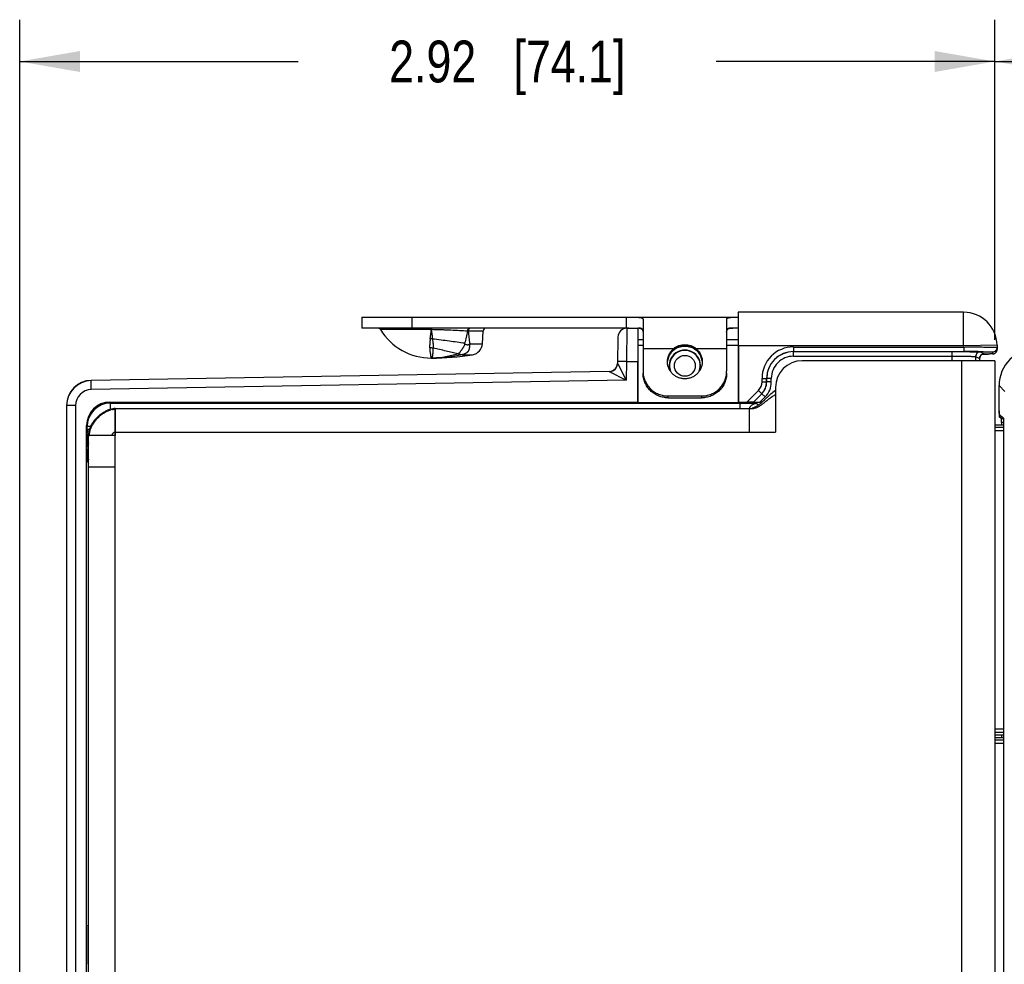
# Model space of a CAD drawing. Header units: inches. Extents: x 0 to 22, y 0 to 17.
# Tile 4 of 28: x 3.4 to 6.4, y 6.9 to 9.7. Entities that reach past the tile are written whole.
import ezdxf

# ---------------------------------------------------------------- set-up
doc = ezdxf.new("R2010")
doc.units = ezdxf.units.IN
doc.header["$LTSCALE"] = 1.21
doc.header["$MEASUREMENT"] = 0
doc.layers.get('0').update_dxf_attribs({"linetype": 'CONTINUOUS'})
for name, color, linetype in [('02___PRT_ALL_AXES', 7, 'CONTINUOUS'), ('03___PRT_ALL_CURVES', 7, 'CONTINUOUS'), ('DIMENSIONS', 7, 'CONTINUOUS'), ('FEATURES', 7, 'CONTINUOUS')]:
    doc.layers.add(name, color=color, linetype=linetype)
doc.styles.get("Standard").update_dxf_attribs({"font": 'txt', "width": 0.8})
doc.dimstyles.new('DIMSTYLE_1', dxfattribs={"dimtxt": 0.125, "dimasz": 0.18, "dimexe": 0.125, "dimexo": 0.0625, "dimgap": 0.0625, "dimtad": 0, "dimtih": 1, "dimtoh": 1, "dimzin": 4, "dimdsep": 46, "dimtxsty": 'STANDARD', "dimblk": '_FILLED', "dimblk1": '_FILLED', "dimblk2": '_FILLED', "dimcen": 0.09, "dimadec": 0, "dimazin": 0, "dimtp": 0.001, "dimtm": 0.001, "dimtfac": 1, "dimtofl": 0, "dimtmove": 0, "dimatfit": 3, "dimldrblk": '_FILLED', "dimfxl": 1, "dimtolj": 1, "dimtzin": 4, "dimarcsym": 0})

# ---------------------------------------------------------------- blocks, each defined once
blk = doc.blocks.new('_FILLED')
at = {"color": 0, "linetype": 'BYBLOCK'}
blk.add_solid([(0, 0), (-1, 0.174), (-1, -0.174)], dxfattribs=at)
blk = doc.blocks.new('*D11')
at = {"layer": 'DIMENSIONS', "color": 2, "linetype": 'CONTINUOUS'}
for p, q in [((6.355, 8.7731), (6.355, 9.7306)), ((8.203, 8.2601), (8.203, 9.7306)), ((6.355, 9.6056), (6.654, 9.6056)), ((8.203, 9.6056), (7.904, 9.6056))]:
    blk.add_line(p, q, dxfattribs=at)
at = {"layer": 'DIMENSIONS', "color": 2, "linetype": 'CONTINUOUS', "xscale": 0.18, "yscale": 0.18, "zscale": 0.18, "rotation": 180}
blk.add_blockref('_FILLED', (6.355, 9.6056), dxfattribs=at)
at = {"layer": 'DIMENSIONS', "color": 2, "linetype": 'CONTINUOUS', "xscale": 0.18, "yscale": 0.18, "zscale": 0.18}
blk.add_blockref('_FILLED', (8.203, 9.6056), dxfattribs=at)
at = {"layer": 'DIMENSIONS', "color": 2, "linetype": 'CONTINUOUS', "insert": (7.279, 9.6681), "char_height": 0.125, "width": 1.125, "attachment_point": 2, "line_spacing_factor": 0.9}
blk.add_mtext('1.85{\\Ftxt.shx;\\W1.000000;\\H0.125000; }[46.9]', dxfattribs=at)
blk = doc.blocks.new('*D12')
at = {"layer": 'DIMENSIONS', "color": 2, "linetype": 'CONTINUOUS'}
for p, q in [((3.439, 6.7495), (3.439, 9.7306)), ((6.355, 8.7731), (6.355, 9.7306)), ((3.439, 9.6056), (4.272, 9.6056)), ((6.355, 9.6056), (5.522, 9.6056))]:
    blk.add_line(p, q, dxfattribs=at)
at = {"layer": 'DIMENSIONS', "color": 2, "linetype": 'CONTINUOUS', "xscale": 0.18, "yscale": 0.18, "zscale": 0.18, "rotation": 180}
blk.add_blockref('_FILLED', (3.439, 9.6056), dxfattribs=at)
at = {"layer": 'DIMENSIONS', "color": 2, "linetype": 'CONTINUOUS', "xscale": 0.18, "yscale": 0.18, "zscale": 0.18}
blk.add_blockref('_FILLED', (6.355, 9.6056), dxfattribs=at)
at = {"layer": 'DIMENSIONS', "color": 2, "linetype": 'CONTINUOUS', "insert": (4.897, 9.6681), "char_height": 0.125, "width": 1.125, "attachment_point": 2, "line_spacing_factor": 0.9}
blk.add_mtext('2.92{\\Ftxt.shx;\\W1.000000;\\H0.125000; }[74.1]', dxfattribs=at)

msp = doc.modelspace()

# ---------------------------------------------------------------- linework, layer by layer
at = {"color": 7, "linetype": 'CONTINUOUS'}
for p, q in [((5.5877, 8.8556), (5.5876, 8.7746)), ((6.2617, 8.8556), (5.5879, 8.8556)), ((6.2617, 8.7556), (6.2617, 8.8556)), ((4.6697, 8.8038), (4.5178, 8.8038)), ((4.6697, 8.8086), (4.6697, 8.8071)), ((4.6703, 8.8038), (4.6697, 8.8038)), ((4.6702, 8.8086), (4.6703, 8.8038)), ((5.2547, 8.808), (5.2539, 8.708)), ((5.2547, 8.808), (5.288, 8.8086)), ((5.288, 8.5857), (5.288, 8.8086)), ((4.8245, 8.7991), (4.7803, 8.7991)), ((5.2281, 8.7815), (5.2268, 8.703)), ((5.288, 8.7746), (5.303, 8.7746)), ((5.553, 8.7746), (5.5879, 8.7746)), ((4.7846, 8.7615), (4.8225, 8.7615)), ((5.288, 8.7576), (5.303, 8.7576)), ((5.553, 8.7576), (5.588, 8.7576)), ((5.588, 8.5857), (5.588, 8.7576)), ((5.5888, 8.7556), (5.5888, 8.5872)), ((6.2617, 8.7556), (5.5888, 8.7556)), ((5.7526, 8.7518), (5.7526, 8.7381)), ((5.7526, 8.7518), (6.2618, 8.7518)), ((6.3617, 8.7574), (6.2617, 8.7556)), ((6.2617, 8.7556), (6.2618, 8.7518)), ((6.2618, 8.7518), (6.2618, 8.7381)), ((6.3617, 8.7574), (6.3619, 8.7452)), ((4.7503, 8.731), (4.7509, 8.7309)), ((4.763, 8.729), (4.763, 8.7288)), ((4.763, 8.7288), (4.7933, 8.7288)), ((5.3887, 8.7373), (5.3888, 8.7374)), ((5.4673, 8.7373), (5.4673, 8.7374)), ((5.7526, 8.7381), (6.2618, 8.7381)), ((5.7528, 8.7242), (5.7528, 8.738)), ((5.7528, 8.7242), (6.2276, 8.7242)), ((6.2276, 8.7106), (6.2276, 8.738)), ((6.2621, 8.7379), (6.266, 8.7379)), ((6.2976, 8.7235), (6.2976, 8.7106)), ((6.2976, 8.7235), (6.3093, 8.7176)), ((6.3093, 8.7176), (6.3093, 8.7106)), ((6.3093, 8.7176), (6.3093, 8.7106)), ((6.3093, 8.7176), (6.3093, 8.7176)), ((6.3114, 8.7373), (6.3231, 8.7314)), ((6.3185, 8.7306), (6.3258, 8.7307)), ((6.3231, 8.7314), (6.3212, 8.7312)), ((6.3258, 8.7307), (6.3354, 8.7308)), ((6.3354, 8.7308), (6.3405, 8.7309)), ((6.3481, 8.7373), (6.3482, 8.7312)), ((5.2268, 8.703), (5.2287, 8.6992)), ((5.2539, 8.708), (5.2269, 8.7085)), ((5.2287, 8.6992), (5.2529, 8.6523)), ((5.2539, 8.708), (5.2529, 8.6523)), ((5.2539, 8.708), (5.2872, 8.7086)), ((5.2872, 8.5872), (5.2872, 8.7086)), ((5.2022, 8.679), (3.6527, 8.6519)), ((5.2022, 8.6784), (3.6527, 8.6514)), ((5.2022, 8.6784), (5.2529, 8.6523)), ((5.6589, 8.6475), (5.6589, 8.6581)), ((5.6589, 8.6581), (5.6726, 8.6581)), ((5.6726, 8.6475), (5.6726, 8.6581)), ((5.6726, 8.6581), (5.6728, 8.658)), ((5.6728, 8.6474), (5.6728, 8.658)), ((5.6866, 8.658), (5.6728, 8.658)), ((5.6866, 8.6474), (5.6866, 8.658)), ((3.6532, 8.6244), (3.6527, 8.6514)), ((5.2529, 8.6523), (3.6532, 8.6244)), ((5.6589, 8.6475), (5.6726, 8.6475)), ((5.6866, 8.6474), (5.6728, 8.6474)), ((6.3675, 8.5532), (6.3675, 8.6362)), ((6.3847, 8.619), (6.3675, 8.6362)), ((5.6136, 8.5872), (5.6483, 8.6219)), ((5.6329, 8.587), (5.658, 8.6121)), ((5.6329, 8.5869), (5.6581, 8.6121)), ((5.6483, 8.6219), (5.658, 8.6121)), ((5.6522, 8.5866), (5.6679, 8.6023)), ((5.6679, 8.6023), (5.6581, 8.6121)), ((3.579, 8.5764), (3.579, 5.6659)), ((3.606, 8.5764), (3.579, 8.5764)), ((3.606, 8.5764), (3.606, 5.6659)), ((3.709, 8.5872), (3.7107, 8.5839)), ((3.709, 8.5872), (5.2872, 8.5872)), ((3.7107, 8.5657), (3.7107, 8.5839)), ((3.7107, 8.5839), (5.5934, 8.5839)), ((5.2872, 8.5872), (5.288, 8.5857)), ((5.288, 8.5857), (5.588, 8.5857)), ((5.5888, 8.5872), (5.588, 8.5857)), ((5.5888, 8.5872), (5.6136, 8.5872)), ((5.5934, 8.5676), (5.5934, 8.5839)), ((5.6329, 8.587), (5.6329, 8.5869)), ((5.6434, 8.583), (5.6484, 8.5781)), ((5.6587, 8.5866), (5.6522, 8.5866)), ((6.3816, 8.5375), (6.3678, 8.5512)), ((6.3746, 8.5365), (6.3678, 8.5432)), ((6.3678, 8.5432), (6.3758, 8.5432)), ((3.639, 5.725), (3.639, 8.5172)), ((3.639, 8.5172), (3.6407, 8.5139)), ((3.6407, 8.5052), (3.6407, 8.5139)), ((3.6513, 8.5139), (3.6407, 8.5139)), ((6.355, 8.5193), (6.3819, 8.5193)), ((6.3819, 8.5115), (6.355, 8.5115)), ((6.3816, 8.5365), (6.3746, 8.5365)), ((6.3749, 8.5265), (6.3749, 8.5193)), ((6.3819, 8.5265), (6.3749, 8.5265)), ((6.3819, 5.7148), (6.3819, 8.5275)), ((3.6479, 8.5052), (3.6407, 8.5052)), ((3.6407, 8.4907), (3.6407, 8.4938)), ((3.6476, 8.4876), (3.6487, 8.4876)), ((6.3819, 8.5015), (6.355, 8.5015)), ((3.6411, 8.4552), (3.6427, 8.452)), ((3.6427, 8.452), (3.6427, 8.4473)), ((3.6427, 8.452), (3.6443, 8.452)), ((3.6427, 8.4473), (3.645, 8.4473)), ((3.643, 8.4073), (3.645, 8.4034)), ((6.355, 7.6097), (6.3819, 7.6097)), ((6.355, 7.5997), (6.3819, 7.5997)), ((6.355, 7.5919), (6.3819, 7.5919)), ((6.355, 7.5843), (6.3819, 7.5843)), ((6.3819, 7.5765), (6.355, 7.5765)), ((6.3749, 7.5919), (6.3749, 7.5843)), ((6.3819, 7.5665), (6.355, 7.5665)), ((3.645, 7.0053), (3.6427, 7.0073))]:
    msp.add_line(p, q, dxfattribs=at)
at = {"color": 3, "linetype": 'CONTINUOUS'}
for p, q in [((6.355, 8.7106), (5.779, 8.7106)), ((6.255, 8.7106), (6.255, 5.5316)), ((6.355, 8.7106), (6.355, 5.5316)), ((5.699, 8.6306), (5.699, 8.4976)), ((5.699, 8.6216), (5.6909, 8.6157)), ((3.7211, 8.5675), (3.7172, 8.567)), ((3.7248, 8.5676), (3.7211, 8.5675)), ((3.7248, 8.5676), (3.725, 8.5676)), ((3.725, 5.6746), (3.725, 8.5676)), ((3.725, 8.5676), (5.62, 8.5676)), ((5.62, 8.5676), (5.62, 8.4976)), ((3.645, 5.7546), (3.645, 8.4876)), ((3.725, 8.4876), (3.645, 8.4876)), ((3.6471, 8.4876), (3.6474, 8.4923)), ((3.6474, 8.4923), (3.6483, 8.4972)), ((3.7146, 8.4876), (3.7151, 8.489)), ((3.725, 8.4976), (5.699, 8.4976)), ((3.725, 8.3926), (3.645, 8.3926))]:
    msp.add_line(p, q, dxfattribs=at)
at = {"color": 7, "linetype": 'CONTINUOUS'}
for points in [[(5.3887, 8.7373), (5.3896, 8.7383), (5.3925, 8.7411), (5.3956, 8.7437), (5.3989, 8.7461), (5.4025, 8.7482), (5.4062, 8.75), (5.4101, 8.7515), (5.4141, 8.7527), (5.4182, 8.7536), (5.4224, 8.7542), (5.4267, 8.7545), (5.428, 8.7545)], [(5.428, 8.7545), (5.4296, 8.7545), (5.4339, 8.7542), (5.4381, 8.7536), (5.4422, 8.7527), (5.4462, 8.7514), (5.45, 8.7499), (5.4538, 8.7481), (5.4573, 8.746), (5.4606, 8.7436), (5.4637, 8.741), (5.4666, 8.7381), (5.4673, 8.7373)], [(6.3552, 8.7331), (6.3561, 8.7337), (6.357, 8.7344), (6.3579, 8.7352), (6.3587, 8.7361), (6.3595, 8.7372), (6.3602, 8.7383), (6.3608, 8.7395), (6.3613, 8.7408), (6.3617, 8.7422), (6.3619, 8.7437), (6.3619, 8.7452)], [(6.3093, 8.7176), (6.3093, 8.718), (6.3094, 8.7192), (6.3096, 8.7204), (6.3099, 8.7216), (6.3103, 8.7227), (6.3108, 8.7238), (6.3113, 8.7248), (6.312, 8.7258), (6.3127, 8.7267), (6.3134, 8.7275), (6.3142, 8.7282), (6.3151, 8.7288), (6.3159, 8.7294)], [(6.3159, 8.7294), (6.3168, 8.7299), (6.3176, 8.7303), (6.3184, 8.7306), (6.3192, 8.7308), (6.3199, 8.731), (6.3204, 8.7311), (6.3208, 8.7312), (6.3211, 8.7312), (6.3213, 8.7313), (6.3214, 8.7313), (6.3214, 8.7313)], [(6.3517, 8.7316), (6.3525, 8.7319), (6.3533, 8.7322), (6.3542, 8.7326), (6.3552, 8.7331)]]:
    msp.add_lwpolyline(points, dxfattribs=at)
at = {"color": 3, "linetype": 'CONTINUOUS'}
msp.add_lwpolyline([(3.7172, 8.567), (3.7132, 8.5663), (3.7091, 8.5653), (3.705, 8.5639), (3.7018, 8.5627)], dxfattribs=at)
at = {"color": 7, "linetype": 'CONTINUOUS'}
msp.add_circle((5.428, 8.6956), 0.0312, dxfattribs=at)
for centre, radius, start, end in [((6.2617, 8.7556), 0.1, 1, 90), ((4.5093, 8.7986), 0.01, 31.4985, 90), ((4.2828, 8.8301), 0.3878, 352.0387, 356.1115), ((3.0561, 8.8024), 1.6136, 0.0525, 0.1665), ((4.8345, 8.7986), 0.01, 90, 177), ((5.2551, 8.781), 0.027, 91, 179), ((4.6604, 8.7026), 0.0741, 79.9641, 84.9601), ((4.7569, 8.0472), 0.7523, 88.2178, 88.3785), ((4.665, 8.6897), 0.0595, 80.0972, 90.0059), ((4.4533, 8.4982), 0.4121, 39.6565, 39.9526), ((4.7224, 8.8133), 0.0809, 318.9998, 320.2339), ((5.7526, 8.6581), 0.0938, 89.9947, 179.998), ((6.3481, 8.7511), 0.0138, 269.999, 0.9989), ((6.3482, 8.745), 0.0138, 307.3575, 0.9983), ((4.67, 8.9676), 0.2489, 270.0017, 271.4024), ((4.7593, 8.9193), 0.1886, 266.8892, 267.2613), ((5.428, 8.6956), 0.047, 343.5169, 196.4831), ((5.428, 8.6956), 0.0462, 339.4298, 200.57), ((5.7526, 8.6581), 0.08, 89.9913, 179.9989), ((5.7528, 8.658), 0.08, 89.9982, 179.997), ((5.7528, 8.658), 0.0662, 89.9952, 179.9976), ((6.2623, -0.2625), 9.0006, 89.72557, 90.00309), ((6.3114, 8.7235), 0.0138, 90.014, 179.993), ((6.3231, 8.7176), 0.0138, 127.5094, 179.9897), ((6.3231, 8.7177), 0.0137, 108.5445, 127.5301), ((6.3482, 8.745), 0.0138, 270.0331, 300.2959), ((6.3481, 8.745), 0.0138, 300.3577, 307.3455), ((5.2018, 8.7039), 0.025, 270.9999, 357.7431), ((5.2018, 8.7034), 0.025, 271.0017, 330.7702), ((5.2018, 8.7034), 0.025, 277.6388, 330.7954), ((5.2017, 8.7034), 0.025, 330.7936, 358.9915), ((5.2018, 8.7032), 0.0248, 271.0105, 277.7068), ((3.654, 8.5769), 0.075, 91, 180), ((3.654, 8.5764), 0.075, 91.001, 179.9997), ((5.6226, 8.6475), 0.0362, 315.0025, 359.9976), ((5.6226, 8.6475), 0.05, 315.0019, 359.9981), ((5.6228, 8.6474), 0.05, 314.9975, 0.0025), ((5.6228, 8.6474), 0.0638, 314.9999, 0.0001), ((3.654, 8.5764), 0.048, 91.0017, 180.0005), ((3.7107, 8.5139), 0.07, 90.0043, 179.9978), ((5.6435, 8.558), 0.0251, 149.9968, 155.9829), ((5.6434, 8.558), 0.025, 143.9884, 149.9972), ((5.6435, 8.5579), 0.0251, 132.0166, 143.9595), ((5.6434, 8.558), 0.025, 90.0148, 132.0083), ((9.1858, 8.5051), 5.5451, 179.9989, 180.1169), ((8.0405, 8.5021), 4.3998, 180.1479, 180.2677), ((3.6661, 8.4552), 0.025, 147.7067, 179.9915), ((3.6677, 8.452), 0.025, 156.0157, 179.9695), ((3.6631, 8.4073), 0.02, 154.5407, 179.9664)]:
    msp.add_arc(centre, radius, start, end, dxfattribs=at)
at = {"color": 3, "linetype": 'CONTINUOUS'}
for centre, radius, start, end in [((5.779, 8.6306), 0.08, 90, 180), ((5.6201, 8.6076), 0.04, 269.9434, 283.6706), ((3.7253, 8.5112), 0.0544, 99.2373, 104.2372), ((3.6966, 8.4876), 0.0516, 174.8706, 179.9829), ((3.7012, 8.4872), 0.0562, 169.901, 174.9032)]:
    msp.add_arc(centre, radius, start, end, dxfattribs=at)
at = {"color": 7, "linetype": 'CONTINUOUS'}
for centre, major_axis, ratio, start_param, end_param in [((5.5879, 8.7556), (0, 0.1), 0.008727, 4.712389, 6.283185), ((5.2881, 8.7086), (0, 0.1), 0.008726, 0.10032, 1.570949), ((5.5879, 8.7576), (0, 0.017), 0.008727, -1.570796, 0), ((6.4776, 8.6361), (-0.0779, 0.0779), 0.998783, -0.784789, 0.784789), ((3.709, 8.5172), (-0.0313, 0.0626), 0.99981, -0.463541, 1.107103), ((5.6134, 8.587), (0.0195, 0), 0.012341, 0.005109, 1.558452), ((5.6524, 8.5869), (0.0195, 0), 0.012341, -3.136483, -1.58314), ((6.3679, 8.5612), (0, 0.01), 0.034921, -4.712389, -3.176499), ((6.3679, 8.5532), (0, 0.01), 0.034921, -4.712389, -3.176499), ((6.3746, 8.5265), (0, 0.01), 0.034921, -1.570796, -0.034907), ((6.3815, 8.5275), (0, 0.01), 0.034921, -1.570796, -0.034907), ((3.6431, 6.9491), (0, 0.074), 0.008727, -0.681123, 2.196724)]:
    msp.add_ellipse(centre, major_axis=major_axis, ratio=ratio, start_param=start_param, end_param=end_param, dxfattribs=at)
for points, knots in [([(4.7782, 8.7992), (4.7703, 8.7997), (4.7537, 8.8006), (4.7323, 8.8017), (4.714, 8.8025), (4.6948, 8.8032), (4.6802, 8.8036), (4.6703, 8.8038)], [0, 0, 0, 0, 0.218809, 0.463921, 0.593862, 0.727277, 1, 1, 1, 1]), ([(4.6703, 8.8038), (4.6707, 8.799), (4.6715, 8.7895), (4.6726, 8.7801), (4.6733, 8.7756)], [0, 0, 0, 0, 0.514825, 1, 1, 1, 1]), ([(4.7849, 8.8086), (4.7845, 8.8086), (4.7836, 8.8085), (4.7824, 8.8079), (4.7812, 8.8071), (4.7802, 8.8059), (4.7794, 8.8045), (4.7788, 8.8028), (4.7783, 8.8011), (4.7782, 8.7998), (4.7782, 8.7992)], [0, 0, 0, 0, 0.100605, 0.205668, 0.317879, 0.43887, 0.568975, 0.707309, 0.852072, 1, 1, 1, 1]), ([(4.7832, 8.8067), (4.7823, 8.8058), (4.7812, 8.804), (4.7805, 8.8013), (4.7803, 8.7999), (4.7803, 8.7991)], [0, 0, 0, 0, 0.473899, 0.733517, 1, 1, 1, 1]), ([(4.7874, 8.8086), (4.787, 8.8086), (4.7863, 8.8085), (4.7852, 8.8082), (4.7841, 8.8075), (4.7835, 8.807), (4.7832, 8.8067)], [0, 0, 0, 0, 0.236896, 0.48022, 0.733593, 1, 1, 1, 1]), ([(4.6669, 8.7764), (4.6665, 8.7739), (4.6659, 8.7691), (4.6653, 8.7632), (4.665, 8.7586), (4.6648, 8.7554), (4.6648, 8.7523), (4.6649, 8.7502), (4.665, 8.7492)], [0, 0, 0, 0, 0.275452, 0.534401, 0.657421, 0.776029, 0.890204, 1, 1, 1, 1]), ([(4.7692, 8.7629), (4.762, 8.764), (4.7468, 8.7662), (4.7234, 8.7693), (4.6987, 8.7724), (4.6818, 8.7745), (4.6733, 8.7756)], [0, 0, 0, 0, 0.227444, 0.473727, 0.733305, 1, 1, 1, 1]), ([(4.6733, 8.7756), (4.6736, 8.7731), (4.6742, 8.7682), (4.6749, 8.7622), (4.6752, 8.7576), (4.6753, 8.7544), (4.6753, 8.7513), (4.6753, 8.7493), (4.6752, 8.7483)], [0, 0, 0, 0, 0.278024, 0.539869, 0.663578, 0.78183, 0.894135, 1, 1, 1, 1]), ([(4.7782, 8.7992), (4.7777, 8.7961), (4.7766, 8.79), (4.7739, 8.7778), (4.7713, 8.7688), (4.7692, 8.7629)], [0, 0, 0, 0, 0.249996, 0.499966, 1, 1, 1, 1]), ([(4.7803, 8.7991), (4.7808, 8.7928), (4.7817, 8.7834), (4.7832, 8.7708), (4.7841, 8.7646), (4.7846, 8.7615)], [0, 0, 0, 0, 0.502444, 0.75207, 1, 1, 1, 1]), ([(4.665, 8.7492), (4.6651, 8.7469), (4.6655, 8.7425), (4.6662, 8.7363), (4.6668, 8.7318), (4.6674, 8.7286), (4.6677, 8.7265), (4.6681, 8.7247), (4.6684, 8.7231), (4.6688, 8.7218), (4.669, 8.7208), (4.6692, 8.7201), (4.6694, 8.7197), (4.6695, 8.7194), (4.6696, 8.7191), (4.6697, 8.7189), (4.6698, 8.7188), (4.6699, 8.7187), (4.6699, 8.7186), (4.67, 8.7186), (4.67, 8.7186)], [0, 0, 0, 0, 0.225604, 0.424286, 0.594834, 0.669267, 0.736329, 0.795922, 0.847953, 0.892344, 0.929041, 0.944494, 0.958011, 0.969596, 0.979261, 0.987028, 0.992949, 0.995254, 0.997158, 1, 1, 1, 1]), ([(4.6752, 8.7483), (4.675, 8.7461), (4.6747, 8.7418), (4.6743, 8.7366), (4.674, 8.7329), (4.6738, 8.7305), (4.6735, 8.7282), (4.6733, 8.7262), (4.673, 8.7245), (4.6727, 8.7229), (4.6723, 8.7216), (4.672, 8.7206), (4.6716, 8.7198), (4.6713, 8.7194), (4.671, 8.719), (4.6707, 8.7188), (4.6703, 8.7186), (4.6701, 8.7186), (4.67, 8.7186)], [0, 0, 0, 0, 0.221858, 0.416322, 0.502972, 0.582467, 0.654746, 0.719773, 0.777541, 0.828075, 0.871467, 0.907926, 0.937842, 0.95058, 0.962018, 0.981833, 0.990932, 1, 1, 1, 1]), ([(4.7491, 8.731), (4.7434, 8.7325), (4.7317, 8.7355), (4.7136, 8.7398), (4.6946, 8.7441), (4.6817, 8.7469), (4.6752, 8.7483)], [0, 0, 0, 0, 0.231262, 0.477986, 0.735848, 1, 1, 1, 1]), ([(4.7706, 8.7612), (4.7699, 8.7595), (4.7688, 8.757), (4.7671, 8.7537), (4.7658, 8.7514), (4.7644, 8.7491), (4.763, 8.7469), (4.7616, 8.7448), (4.7598, 8.7422), (4.7576, 8.7391), (4.7554, 8.7363), (4.7537, 8.7344), (4.7526, 8.7331), (4.7515, 8.7319), (4.7507, 8.7313), (4.7503, 8.731)], [0, 0, 0, 0, 0.150888, 0.225709, 0.299703, 0.372533, 0.443758, 0.512952, 0.579818, 0.70548, 0.818641, 0.869895, 0.917311, 0.960717, 1, 1, 1, 1]), ([(4.7834, 8.7602), (4.7836, 8.7593), (4.7838, 8.7575), (4.7839, 8.7547), (4.7839, 8.7525), (4.7837, 8.7507), (4.7835, 8.749), (4.7832, 8.7473), (4.7829, 8.7457), (4.7825, 8.7445), (4.7821, 8.7433), (4.7815, 8.7421), (4.781, 8.741), (4.7803, 8.7399), (4.7797, 8.7388), (4.7789, 8.7378), (4.7781, 8.7368), (4.7772, 8.7359), (4.7763, 8.735), (4.7752, 8.7342), (4.7741, 8.7334), (4.773, 8.7327), (4.7718, 8.7321), (4.7706, 8.7315), (4.7694, 8.7309), (4.7669, 8.7299), (4.7647, 8.7293), (4.763, 8.729)], [0, 0, 0, 0, 0.066021, 0.130759, 0.194255, 0.22561, 0.256711, 0.317967, 0.34808, 0.378013, 0.408024, 0.438336, 0.468746, 0.498855, 0.528515, 0.558186, 0.58839, 0.619034, 0.649827, 0.681049, 0.712899, 0.744913, 0.776894, 0.808944, 0.841024, 0.873052, 1, 1, 1, 1]), ([(4.7706, 8.7612), (4.7707, 8.7611), (4.7709, 8.7609), (4.7713, 8.7606), (4.7717, 8.7603), (4.7722, 8.76), (4.7729, 8.7597), (4.774, 8.7593), (4.7755, 8.7589), (4.7772, 8.7587), (4.7786, 8.7586), (4.7797, 8.7587), (4.7805, 8.7588), (4.7813, 8.759), (4.7823, 8.7593), (4.7831, 8.7598), (4.7834, 8.7602)], [0, 0, 0, 0, 0.034956, 0.069496, 0.103695, 0.137448, 0.203931, 0.269449, 0.397778, 0.522557, 0.643908, 0.703433, 0.762314, 0.820694, 0.878986, 1, 1, 1, 1]), ([(5.428, 8.7546), (5.4243, 8.7546), (5.4169, 8.7539), (5.4063, 8.7506), (5.3967, 8.7451), (5.3912, 8.7402), (5.3888, 8.7374)], [0, 0, 0, 0, 0.251988, 0.502236, 0.750896, 1, 1, 1, 1]), ([(5.4673, 8.7374), (5.4648, 8.7402), (5.4594, 8.7451), (5.4497, 8.7506), (5.4391, 8.7539), (5.4317, 8.7546), (5.428, 8.7546)], [0, 0, 0, 0, 0.249104, 0.497764, 0.748013, 1, 1, 1, 1]), ([(6.2618, 8.7518), (6.2683, 8.7518), (6.278, 8.7519), (6.2907, 8.7519), (6.3, 8.7519), (6.3088, 8.7519), (6.3172, 8.7518), (6.325, 8.7518), (6.3323, 8.7518), (6.3389, 8.7517), (6.3439, 8.7517), (6.3475, 8.7517), (6.3499, 8.7516), (6.3522, 8.7516), (6.3541, 8.7516), (6.3559, 8.7516), (6.3574, 8.7515), (6.3586, 8.7515), (6.3594, 8.7515), (6.3599, 8.7515), (6.3603, 8.7514), (6.3607, 8.7514), (6.3611, 8.7514), (6.3613, 8.7514), (6.3615, 8.7514), (6.3617, 8.7514), (6.3618, 8.7513), (6.3618, 8.7513), (6.3618, 8.7513), (6.3618, 8.7513), (6.3618, 8.7513)], [0, 0, 0, 0, 0.194978, 0.290139, 0.382518, 0.471221, 0.555392, 0.634218, 0.706938, 0.772848, 0.831314, 0.857576, 0.881773, 0.903843, 0.923736, 0.941404, 0.956803, 0.969898, 0.975572, 0.980658, 0.985154, 0.989057, 0.992366, 0.995078, 0.997193, 0.998711, 0.999246, 0.999635, 0.99988, 1, 1, 1, 1]), ([(4.763, 8.7288), (4.7554, 8.7271), (4.74, 8.7242), (4.7167, 8.721), (4.6934, 8.719), (4.6778, 8.7186), (4.67, 8.7186)], [0, 0, 0, 0, 0.251259, 0.501244, 0.75061, 1, 1, 1, 1]), ([(4.7491, 8.731), (4.7372, 8.7273), (4.7131, 8.7214), (4.6884, 8.719), (4.6761, 8.7187)], [0, 0, 0, 0, 0.504524, 1, 1, 1, 1]), ([(4.7509, 8.7309), (4.7512, 8.7309), (4.7519, 8.7308), (4.7531, 8.7306), (4.7545, 8.7303), (4.756, 8.73), (4.7571, 8.7298), (4.7579, 8.7297), (4.7587, 8.7295), (4.7594, 8.7294), (4.7602, 8.7293), (4.7608, 8.7293), (4.7612, 8.7292), (4.7616, 8.7292), (4.7619, 8.7291), (4.7622, 8.7291), (4.7624, 8.7291), (4.7626, 8.7291), (4.7627, 8.729), (4.7628, 8.729), (4.7629, 8.729), (4.763, 8.729), (4.763, 8.729), (4.763, 8.729)], [0, 0, 0, 0, 0.07915, 0.15567, 0.302916, 0.443466, 0.511434, 0.577858, 0.642661, 0.705686, 0.766678, 0.825225, 0.853381, 0.880631, 0.906791, 0.931563, 0.954457, 0.964986, 0.974714, 0.98349, 0.991047, 0.996711, 1, 1, 1, 1]), ([(5.3762, 8.7078), (5.3764, 8.7105), (5.3773, 8.7159), (5.3794, 8.7223), (5.3817, 8.7273), (5.3844, 8.732), (5.3869, 8.7353), (5.3887, 8.7373)], [0, 0, 0, 0, 0.249143, 0.498669, 0.623825, 0.749213, 1, 1, 1, 1]), ([(5.3888, 8.7374), (5.387, 8.7355), (5.3847, 8.7324), (5.382, 8.7279), (5.3797, 8.7232), (5.3776, 8.7171), (5.3766, 8.7119), (5.3763, 8.7094)], [0, 0, 0, 0, 0.250541, 0.375835, 0.500955, 0.75061, 1, 1, 1, 1]), ([(5.4797, 8.7093), (5.4794, 8.7119), (5.4785, 8.717), (5.4763, 8.7232), (5.474, 8.7279), (5.4714, 8.7323), (5.469, 8.7355), (5.4673, 8.7374)], [0, 0, 0, 0, 0.24939, 0.499046, 0.624166, 0.74946, 1, 1, 1, 1]), ([(5.4673, 8.7373), (5.4692, 8.7351), (5.4718, 8.7317), (5.4746, 8.7267), (5.477, 8.7214), (5.4791, 8.7146), (5.4798, 8.7089), (5.48, 8.706)], [0, 0, 0, 0, 0.250825, 0.376218, 0.50136, 0.750849, 1, 1, 1, 1]), ([(6.2276, 8.7242), (6.2321, 8.7242), (6.2409, 8.7242), (6.2518, 8.7242), (6.2602, 8.7241), (6.266, 8.7241), (6.2715, 8.724), (6.2765, 8.724), (6.2811, 8.7239), (6.2852, 8.7239), (6.2883, 8.7238), (6.2905, 8.7238), (6.2919, 8.7238), (6.2931, 8.7237), (6.2942, 8.7237), (6.2952, 8.7237), (6.296, 8.7236), (6.2966, 8.7236), (6.2969, 8.7236), (6.2971, 8.7236), (6.2973, 8.7235), (6.2974, 8.7235), (6.2975, 8.7235), (6.2976, 8.7235), (6.2976, 8.7235)], [0, 0, 0, 0, 0.192883, 0.37857, 0.46651, 0.550061, 0.628436, 0.700889, 0.766741, 0.825368, 0.876218, 0.898575, 0.918815, 0.936888, 0.952756, 0.96638, 0.977729, 0.986777, 0.990434, 0.993508, 0.996, 0.997909, 0.999239, 1, 1, 1, 1]), ([(6.266, 8.7379), (6.2692, 8.7379), (6.2753, 8.7379), (6.2828, 8.7378), (6.2883, 8.7378), (6.2921, 8.7377), (6.2955, 8.7377), (6.2986, 8.7376), (6.3015, 8.7376), (6.3039, 8.7376), (6.3061, 8.7375), (6.3076, 8.7375), (6.3087, 8.7374), (6.3093, 8.7374), (6.3099, 8.7374), (6.3104, 8.7374), (6.3108, 8.7373), (6.3111, 8.7373), (6.3112, 8.7373), (6.3113, 8.7373), (6.3114, 8.7373), (6.3114, 8.7373)], [0, 0, 0, 0, 0.212624, 0.406102, 0.494546, 0.576915, 0.652833, 0.72196, 0.783975, 0.838605, 0.885597, 0.924743, 0.941319, 0.955868, 0.968377, 0.978834, 0.987228, 0.993549, 0.9978, 0.999153, 1, 1, 1, 1]), ([(6.3054, 8.7379), (6.3085, 8.7379), (6.313, 8.7379), (6.3189, 8.7379), (6.323, 8.7378), (6.3268, 8.7378), (6.3303, 8.7378), (6.3336, 8.7377), (6.3365, 8.7377), (6.3392, 8.7376), (6.3415, 8.7376), (6.3432, 8.7375), (6.3444, 8.7375), (6.3451, 8.7375), (6.3458, 8.7375), (6.3464, 8.7374), (6.3469, 8.7374), (6.3473, 8.7374), (6.3476, 8.7374), (6.3478, 8.7374), (6.3479, 8.7373), (6.3479, 8.7373), (6.348, 8.7373), (6.348, 8.7373), (6.3481, 8.7373), (6.3481, 8.7373)], [0, 0, 0, 0, 0.217628, 0.318808, 0.414322, 0.503759, 0.586747, 0.662928, 0.731985, 0.793624, 0.847583, 0.893638, 0.913638, 0.931592, 0.947483, 0.961292, 0.973005, 0.982613, 0.990108, 0.993061, 0.995484, 0.997379, 0.998749, 0.999605, 1, 1, 1, 1]), ([(6.3482, 8.7312), (6.3482, 8.7312), (6.3481, 8.7312), (6.3481, 8.7312), (6.348, 8.7311), (6.3479, 8.7311), (6.3477, 8.7311), (6.3474, 8.7311), (6.347, 8.7311), (6.3466, 8.731), (6.3462, 8.731), (6.3457, 8.731), (6.3449, 8.731), (6.3437, 8.7309), (6.3421, 8.7309), (6.3403, 8.7309), (6.3383, 8.7308), (6.3361, 8.7308), (6.3336, 8.7308), (6.33, 8.7307), (6.3249, 8.7307), (6.3208, 8.7306), (6.3186, 8.7306)], [0, 0, 0, 0, 0.000423, 0.001266, 0.004438, 0.009651, 0.016921, 0.026247, 0.037624, 0.051046, 0.066506, 0.083994, 0.103496, 0.148488, 0.201361, 0.261963, 0.330121, 0.405647, 0.488321, 0.577906, 0.776782, 1, 1, 1, 1]), ([(6.3187, 8.7307), (6.319, 8.7308), (6.3205, 8.7312), (6.322, 8.7314), (6.3231, 8.7314)], [0, 0, 0, 0, 0.251056, 1, 1, 1, 1]), ([(5.5934, 8.5839), (5.5967, 8.5839), (5.603, 8.5839), (5.6107, 8.5838), (5.6167, 8.5838), (5.6209, 8.5837), (5.6248, 8.5837), (5.6284, 8.5836), (5.6317, 8.5836), (5.6346, 8.5835), (5.6368, 8.5834), (5.6383, 8.5834), (5.6393, 8.5833), (5.6403, 8.5833), (5.641, 8.5833), (5.6417, 8.5832), (5.6423, 8.5832), (5.6427, 8.5831), (5.643, 8.5831), (5.6432, 8.5831), (5.6433, 8.5831), (5.6434, 8.583), (5.6434, 8.583), (5.6434, 8.583)], [0, 0, 0, 0, 0.192819, 0.37844, 0.466353, 0.549883, 0.628233, 0.70067, 0.766502, 0.825122, 0.875963, 0.898319, 0.918563, 0.93664, 0.952512, 0.966145, 0.977511, 0.986582, 0.993342, 0.995856, 0.997795, 0.999168, 1, 1, 1, 1]), ([(3.6411, 8.4552), (3.6411, 8.4552), (3.6411, 8.4553), (3.6411, 8.4554), (3.6411, 8.4555), (3.6411, 8.4558), (3.641, 8.456), (3.641, 8.4565), (3.641, 8.4572), (3.641, 8.4583), (3.6409, 8.4595), (3.6409, 8.4609), (3.6409, 8.4626), (3.6409, 8.4644), (3.6408, 8.4671), (3.6408, 8.471), (3.6408, 8.4761), (3.6407, 8.4796), (3.6407, 8.4815)], [0, 0, 0, 0, 0.002208, 0.006463, 0.012781, 0.02116, 0.031595, 0.04408, 0.075135, 0.114179, 0.161062, 0.215579, 0.277477, 0.346498, 0.422345, 0.59311, 0.7868, 1, 1, 1, 1]), ([(3.643, 8.4073), (3.643, 8.4073), (3.643, 8.4073), (3.643, 8.4074), (3.643, 8.4074), (3.643, 8.4076), (3.643, 8.4078), (3.643, 8.4082), (3.643, 8.4087), (3.6429, 8.4092), (3.6429, 8.4098), (3.6429, 8.4108), (3.6429, 8.4123), (3.6429, 8.4144), (3.6428, 8.4167), (3.6428, 8.4193), (3.6428, 8.4222), (3.6428, 8.4253), (3.6427, 8.4287), (3.6427, 8.4334), (3.6427, 8.4397), (3.6427, 8.4447), (3.6427, 8.4473)], [0, 0, 0, 0, 0.000748, 0.002072, 0.003977, 0.006466, 0.013191, 0.022238, 0.033586, 0.047206, 0.063072, 0.081147, 0.123739, 0.17459, 0.233213, 0.299065, 0.371516, 0.449891, 0.533443, 0.62139, 0.807085, 1, 1, 1, 1])]:
    msp.add_open_spline(points, degree=3, knots=knots, dxfattribs=at)
at = {"color": 3, "linetype": 'CONTINUOUS'}
for points, knots in [([(5.699, 8.6091), (5.6955, 8.6072), (5.6888, 8.603), (5.6795, 8.5962), (5.6708, 8.5893), (5.6625, 8.5828), (5.6544, 8.5768), (5.6463, 8.5719), (5.6392, 8.5688), (5.6333, 8.5672), (5.6303, 8.5668), (5.6288, 8.5666)], [0, 0, 0, 0, 0.145465, 0.285027, 0.418786, 0.546329, 0.667222, 0.781647, 0.891213, 0.945362, 1, 1, 1, 1]), ([(5.6909, 8.6157), (5.688, 8.6134), (5.6823, 8.6086), (5.6743, 8.6012), (5.6667, 8.594), (5.6595, 8.5872), (5.6523, 8.5809), (5.6451, 8.5756), (5.6388, 8.572), (5.6335, 8.5699), (5.6308, 8.5691), (5.6295, 8.5688)], [0, 0, 0, 0, 0.144946, 0.284655, 0.418789, 0.546795, 0.668234, 0.783187, 0.892798, 0.946453, 1, 1, 1, 1]), ([(3.6459, 8.4971), (3.6471, 8.5041), (3.6509, 8.5145), (3.6585, 8.5271), (3.6654, 8.5361), (3.6734, 8.5444), (3.6822, 8.5518), (3.6917, 8.558), (3.6984, 8.5613), (3.7018, 8.5627)], [0, 0, 0, 0, 0.238613, 0.36415, 0.492261, 0.621461, 0.750143, 0.876758, 1, 1, 1, 1]), ([(3.6483, 8.4972), (3.649, 8.5002), (3.6508, 8.5063), (3.6547, 8.5151), (3.6597, 8.5236), (3.6657, 8.5319), (3.6725, 8.5396), (3.6799, 8.5466), (3.6879, 8.5528), (3.6936, 8.5563), (3.6965, 8.5578)], [0, 0, 0, 0, 0.115812, 0.236775, 0.361965, 0.490055, 0.619497, 0.748665, 0.875972, 1, 1, 1, 1]), ([(3.6965, 8.5578), (3.6978, 8.5585), (3.7027, 8.561), (3.708, 8.5629), (3.712, 8.5639)], [0, 0, 0, 0, 0.257068, 1, 1, 1, 1]), ([(3.7166, 8.5649), (3.7173, 8.565), (3.7201, 8.5654), (3.7229, 8.5655), (3.725, 8.5655)], [0, 0, 0, 0, 0.253291, 1, 1, 1, 1]), ([(5.6288, 8.5666), (5.6274, 8.5665), (5.6245, 8.5664), (5.6215, 8.5666), (5.62, 8.5667)], [0, 0, 0, 0, 0.490234, 1, 1, 1, 1]), ([(3.7151, 8.489), (3.7154, 8.4896), (3.716, 8.4909), (3.7169, 8.4922), (3.7173, 8.4928)], [0, 0, 0, 0, 0.485871, 1, 1, 1, 1]), ([(3.7173, 8.4928), (3.7178, 8.4934), (3.7189, 8.4947), (3.7208, 8.4962), (3.7228, 8.4973), (3.7243, 8.4976), (3.725, 8.4976)], [0, 0, 0, 0, 0.269432, 0.53002, 0.773407, 1, 1, 1, 1])]:
    msp.add_open_spline(points, degree=3, knots=knots, dxfattribs=at)
at = {"layer": '02___PRT_ALL_AXES', "color": 7, "linetype": 'CONTINUOUS'}
for p, q in [((4.8225, 8.7615), (4.8245, 8.7991)), ((5.303, 8.7472), (5.3948, 8.7472)), ((5.4612, 8.7472), (5.553, 8.7472))]:
    msp.add_line(p, q, dxfattribs=at)
for centre, radius, start, end in [((4.67, 8.8971), 0.1785, 211.4985, 270), ((4.7876, 8.7634), 0.035, 279.4651, 357), ((4.67, 9.4686), 0.75, 270, 279.4651)]:
    msp.add_arc(centre, radius, start, end, dxfattribs=at)
for points, knots in [([(5.376, 8.7079), (5.376, 8.7097), (5.3762, 8.7135), (5.3772, 8.719), (5.3787, 8.7244), (5.3808, 8.7297), (5.3836, 8.7346), (5.3879, 8.7408), (5.3919, 8.7449), (5.3948, 8.7472)], [0, 0, 0, 0, 0.12463, 0.249309, 0.374077, 0.498952, 0.623994, 0.749289, 1, 1, 1, 1]), ([(5.3948, 8.7472), (5.3971, 8.7491), (5.4021, 8.7525), (5.4103, 8.7562), (5.419, 8.7584), (5.425, 8.7589), (5.428, 8.7589)], [0, 0, 0, 0, 0.249268, 0.498918, 0.749225, 1, 1, 1, 1]), ([(5.428, 8.7589), (5.431, 8.7589), (5.437, 8.7584), (5.4458, 8.7562), (5.454, 8.7525), (5.4589, 8.7491), (5.4612, 8.7472)], [0, 0, 0, 0, 0.250767, 0.501075, 0.750728, 1, 1, 1, 1]), ([(5.4612, 8.7472), (5.4642, 8.7449), (5.4681, 8.7408), (5.4725, 8.7346), (5.4752, 8.7297), (5.4773, 8.7244), (5.4789, 8.719), (5.4798, 8.7135), (5.48, 8.7097), (5.48, 8.7079)], [0, 0, 0, 0, 0.250711, 0.376006, 0.501048, 0.625923, 0.750691, 0.87537, 1, 1, 1, 1]), ([(5.428, 8.6566), (5.4246, 8.6566), (5.4195, 8.6571), (5.4129, 8.6588), (5.4081, 8.6605), (5.4035, 8.6626), (5.3991, 8.6652), (5.395, 8.6682), (5.3899, 8.6727), (5.3845, 8.6792), (5.3805, 8.6866), (5.3782, 8.693), (5.3769, 8.6978), (5.3762, 8.7028), (5.376, 8.7062), (5.376, 8.7079)], [0, 0, 0, 0, 0.125817, 0.188805, 0.251704, 0.314523, 0.377273, 0.439944, 0.502521, 0.627242, 0.751618, 0.813775, 0.875881, 0.93795, 1, 1, 1, 1]), ([(5.48, 8.7079), (5.48, 8.7062), (5.4798, 8.7028), (5.4791, 8.6978), (5.4779, 8.693), (5.4756, 8.6866), (5.4715, 8.6792), (5.4661, 8.6727), (5.461, 8.6682), (5.4569, 8.6652), (5.4526, 8.6626), (5.4479, 8.6605), (5.4431, 8.6588), (5.4365, 8.6571), (5.4314, 8.6566), (5.428, 8.6566)], [0, 0, 0, 0, 0.06205, 0.124119, 0.186225, 0.248382, 0.372758, 0.497479, 0.560056, 0.622727, 0.685477, 0.748296, 0.811195, 0.874183, 1, 1, 1, 1])]:
    msp.add_open_spline(points, degree=3, knots=knots, dxfattribs=at)
at = {"layer": '03___PRT_ALL_CURVES', "color": 40, "linetype": 'CONTINUOUS'}
for p, q in [((5.699, 8.6216), (5.699, 8.4976)), ((3.725, 8.5676), (3.725, 8.4876)), ((5.62, 8.5676), (5.62, 8.4976)), ((3.725, 8.4876), (3.645, 8.4876))]:
    msp.add_line(p, q, dxfattribs=at)
at = {"layer": 'FEATURES', "color": 7, "linetype": 'CONTINUOUS'}
for p, q in [((4.462, 8.8406), (4.462, 8.8086)), ((4.462, 8.8406), (5.5877, 8.8406)), ((4.612, 8.8406), (4.612, 8.8086)), ((5.253, 8.8406), (5.253, 8.8086)), ((5.303, 8.8338), (5.303, 8.6793)), ((5.553, 8.8338), (5.553, 8.6793)), ((5.2607, 8.8086), (4.462, 8.8086)), ((5.5877, 8.8086), (5.5712, 8.8086)), ((5.378, 8.5999), (5.378, 8.6054)), ((5.378, 8.6054), (5.478, 8.6054)), ((5.378, 8.5999), (5.478, 8.5999)), ((5.478, 8.6054), (5.478, 8.5999))]:
    msp.add_line(p, q, dxfattribs=at)
for points, knots in [([(5.2848, 8.8406), (5.2862, 8.8406), (5.2888, 8.8406), (5.2919, 8.8404), (5.2942, 8.8402), (5.2957, 8.8399), (5.2971, 8.8396), (5.2983, 8.8393), (5.2994, 8.8389), (5.3004, 8.8384), (5.3012, 8.8378), (5.3019, 8.8371), (5.3024, 8.8364), (5.3028, 8.8356), (5.303, 8.8347), (5.303, 8.8341), (5.303, 8.8338)], [0, 0, 0, 0, 0.192635, 0.364348, 0.441845, 0.51361, 0.57963, 0.640027, 0.695069, 0.745237, 0.791245, 0.834086, 0.875, 0.915392, 0.956659, 1, 1, 1, 1]), ([(5.553, 8.8338), (5.553, 8.8341), (5.5531, 8.8347), (5.5533, 8.8356), (5.5536, 8.8364), (5.5541, 8.8371), (5.5548, 8.8378), (5.5556, 8.8384), (5.5566, 8.8389), (5.5577, 8.8393), (5.5589, 8.8396), (5.5603, 8.8399), (5.5618, 8.8402), (5.5641, 8.8404), (5.5672, 8.8406), (5.5698, 8.8406), (5.5712, 8.8406)], [0, 0, 0, 0, 0.043341, 0.084608, 0.125, 0.165914, 0.208755, 0.254763, 0.304931, 0.359973, 0.42037, 0.48639, 0.558155, 0.635652, 0.807365, 1, 1, 1, 1]), ([(5.303, 8.7988), (5.303, 8.7996), (5.3029, 8.8008), (5.3025, 8.8022), (5.3022, 8.8032), (5.3016, 8.804), (5.301, 8.8049), (5.3002, 8.8056), (5.299, 8.8064), (5.2975, 8.8071), (5.2959, 8.8076), (5.294, 8.808), (5.2914, 8.8084), (5.2892, 8.8085), (5.288, 8.8086)], [0, 0, 0, 0, 0.114473, 0.167502, 0.218587, 0.268654, 0.318765, 0.370023, 0.423471, 0.540198, 0.604869, 0.674206, 0.827407, 1, 1, 1, 1]), ([(5.2916, 8.8083), (5.2922, 8.8082), (5.2934, 8.808), (5.295, 8.8077), (5.2965, 8.8072), (5.2978, 8.8066), (5.299, 8.8059), (5.3001, 8.8051), (5.3009, 8.8042), (5.3014, 8.8035), (5.3016, 8.8031)], [0, 0, 0, 0, 0.153355, 0.29637, 0.429524, 0.553776, 0.670652, 0.782242, 0.891101, 1, 1, 1, 1]), ([(5.5712, 8.8086), (5.5698, 8.8086), (5.5678, 8.8086), (5.5651, 8.8084), (5.5633, 8.8082), (5.5617, 8.808), (5.5602, 8.8076), (5.5588, 8.8072), (5.5575, 8.8067), (5.5564, 8.806), (5.5555, 8.8053), (5.5547, 8.8045), (5.5541, 8.8035), (5.5536, 8.8025), (5.5532, 8.8014), (5.553, 8.8001), (5.553, 8.7993), (5.553, 8.7988)], [0, 0, 0, 0, 0.17823, 0.260107, 0.336901, 0.408544, 0.475078, 0.536692, 0.593786, 0.646983, 0.697168, 0.745448, 0.793076, 0.84132, 0.891324, 0.944008, 1, 1, 1, 1]), ([(5.5544, 8.8031), (5.5547, 8.8036), (5.5554, 8.8046), (5.5568, 8.8059), (5.5585, 8.8068), (5.5605, 8.8076), (5.5628, 8.8081), (5.5654, 8.8084), (5.5682, 8.8086), (5.5702, 8.8086), (5.5712, 8.8086)], [0, 0, 0, 0, 0.097142, 0.195706, 0.30043, 0.415009, 0.541711, 0.681513, 0.83449, 1, 1, 1, 1]), ([(5.3016, 8.8031), (5.3019, 8.8027), (5.3023, 8.8017), (5.3027, 8.8001), (5.303, 8.7984), (5.303, 8.7972), (5.303, 8.7966)], [0, 0, 0, 0, 0.227291, 0.467114, 0.723863, 1, 1, 1, 1]), ([(5.553, 8.7966), (5.553, 8.7972), (5.5531, 8.7984), (5.5533, 8.8001), (5.5537, 8.8017), (5.5542, 8.8027), (5.5544, 8.8031)], [0, 0, 0, 0, 0.27614, 0.532889, 0.772711, 1, 1, 1, 1]), ([(5.303, 8.6793), (5.303, 8.6769), (5.3033, 8.672), (5.3043, 8.6649), (5.3061, 8.6578), (5.3086, 8.651), (5.3118, 8.6444), (5.3156, 8.6382), (5.3199, 8.6324), (5.3249, 8.627), (5.3304, 8.6221), (5.3363, 8.6178), (5.3426, 8.614), (5.3493, 8.6109), (5.3562, 8.6085), (5.3634, 8.6067), (5.3706, 8.6057), (5.3756, 8.6054), (5.378, 8.6054)], [0, 0, 0, 0, 0.062015, 0.124068, 0.186142, 0.248272, 0.310469, 0.372744, 0.435106, 0.49756, 0.560107, 0.622747, 0.685473, 0.748277, 0.811147, 0.874064, 0.937033, 1, 1, 1, 1]), ([(5.378, 8.5999), (5.3756, 8.5999), (5.3706, 8.6001), (5.3634, 8.6012), (5.3562, 8.6029), (5.3493, 8.6054), (5.3426, 8.6085), (5.3363, 8.6122), (5.3304, 8.6165), (5.3249, 8.6214), (5.3199, 8.6268), (5.3156, 8.6326), (5.3118, 8.6389), (5.3086, 8.6454), (5.3061, 8.6523), (5.3043, 8.6593), (5.3033, 8.6665), (5.303, 8.6713), (5.303, 8.6737)], [0, 0, 0, 0, 0.062967, 0.125936, 0.188853, 0.251723, 0.314527, 0.377253, 0.439893, 0.50244, 0.564894, 0.627256, 0.689531, 0.751728, 0.813858, 0.875932, 0.937985, 1, 1, 1, 1]), ([(5.478, 8.6054), (5.4805, 8.6054), (5.4854, 8.6057), (5.4927, 8.6067), (5.4998, 8.6085), (5.5068, 8.6109), (5.5134, 8.614), (5.5197, 8.6178), (5.5257, 8.6221), (5.5311, 8.627), (5.5361, 8.6324), (5.5405, 8.6382), (5.5443, 8.6444), (5.5474, 8.651), (5.5499, 8.6578), (5.5517, 8.6649), (5.5528, 8.672), (5.553, 8.6769), (5.553, 8.6793)], [0, 0, 0, 0, 0.062967, 0.125936, 0.188853, 0.251723, 0.314527, 0.377253, 0.439893, 0.50244, 0.564894, 0.627256, 0.689531, 0.751728, 0.813858, 0.875932, 0.937985, 1, 1, 1, 1]), ([(5.553, 8.6737), (5.553, 8.6713), (5.5528, 8.6665), (5.5517, 8.6593), (5.5499, 8.6523), (5.5474, 8.6454), (5.5443, 8.6389), (5.5405, 8.6326), (5.5361, 8.6268), (5.5311, 8.6214), (5.5257, 8.6165), (5.5197, 8.6122), (5.5134, 8.6085), (5.5068, 8.6054), (5.4998, 8.6029), (5.4927, 8.6012), (5.4854, 8.6001), (5.4805, 8.5999), (5.478, 8.5999)], [0, 0, 0, 0, 0.062015, 0.124068, 0.186142, 0.248272, 0.310469, 0.372744, 0.435106, 0.49756, 0.560107, 0.622747, 0.685473, 0.748277, 0.811147, 0.874064, 0.937033, 1, 1, 1, 1])]:
    msp.add_open_spline(points, degree=3, knots=knots, dxfattribs=at)

# ---------------------------------------------------------------- dimensions: what is measured, and where the dimension line sits
at = {"layer": 'DIMENSIONS', "color": 2, "linetype": 'CONTINUOUS'}
for base, p1, p2, picture, middle in [((3.439, 9.6056), (6.355, 8.7106), (3.439, 6.687), '*D12', (4.897, 9.6056)), ((6.355, 9.6056), (8.203, 8.1976), (6.355, 8.7106), '*D11', (7.279, 9.6056))]:
    dim = msp.add_linear_dim(base=base, p1=p1, p2=p2, angle=180, dimstyle='DIMSTYLE_1', dxfattribs=at)
    dim.commit()
    dim.dimension.update_dxf_attribs({"geometry": picture, "text_midpoint": middle, "dimtype": 160})

doc.saveas('drawing.dxf')
